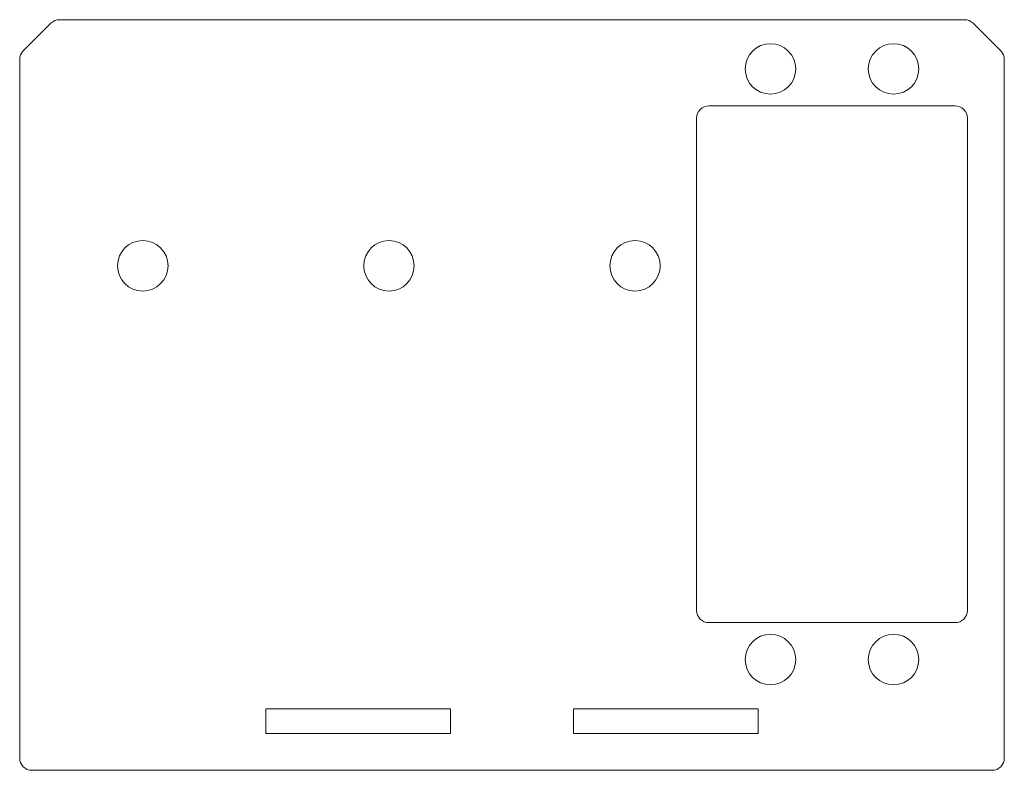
# Model space of a CAD drawing. Header units: millimetres. Extents: x -40 to 40, y 0 to 61.
import ezdxf

# ---------------------------------------------------------------- set-up
doc = ezdxf.new("R2010")
doc.units = ezdxf.units.MM

msp = doc.modelspace()

# ---------------------------------------------------------------- linework, layer by layer
at = {"color": 7, "linetype": 'Continuous', "lineweight": 15}
for p, q in [((36.757, 61), (-36.757, 61)), ((-37.464, 60.707), (-39.707, 58.464)), ((39.707, 58.464), (37.464, 60.707)), ((-40, 57.757), (-40, 1)), ((40, 1), (40, 57.757)), ((36, 54), (16, 54)), ((15, 53), (15, 13)), ((37, 13), (37, 53)), ((16, 12), (36, 12)), ((-20, 5), (-20, 3)), ((-5, 5), (-20, 5)), ((-5, 3), (-5, 5)), ((20, 5), (5, 5)), ((5, 5), (5, 3)), ((20, 3), (20, 5)), ((-20, 3), (-5, 3)), ((5, 3), (20, 3)), ((-39, 0), (39, 0))]:
    msp.add_line(p, q, dxfattribs=at)
for centre in [(21, 57), (31, 57), (-30, 41), (-10, 41), (10, 41), (21, 9), (31, 9)]:
    msp.add_circle(centre, 2.05, dxfattribs=at)
for centre, start, end in [((-36.757, 60), 90, 135), ((36.757, 60), 45, 90), ((-39, 57.757), 135, 180), ((39, 57.757), 0, 45), ((16, 53), 90, 180), ((36, 53), 0, 90), ((16, 13), 180, 270), ((36, 13), 270, 0), ((-39, 1), 180, 270), ((39, 1), 270, 0)]:
    msp.add_arc(centre, 1, start, end, dxfattribs=at)

doc.saveas('drawing.dxf')
